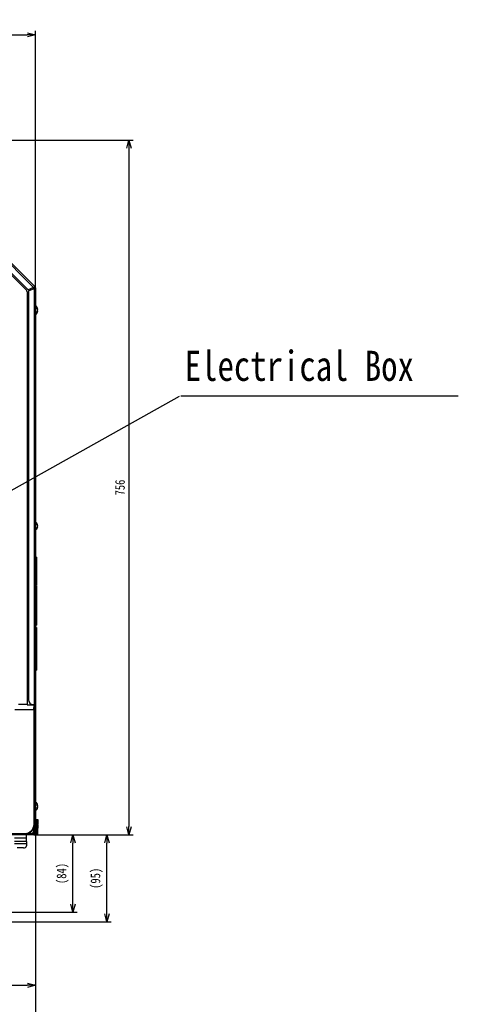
# Model space of a CAD drawing. Header units: millimetres. Extents: x 25 to 1935, y 715 to 2336.
# Tile 109 of 252: x 904 to 1063, y 1781 to 2138. Entities that reach past the tile are written whole.
import ezdxf

# ---------------------------------------------------------------- set-up
doc = ezdxf.new("R2010")
doc.units = ezdxf.units.MM
doc.header["$LTSCALE"] = 2
doc.layers.get('0').update_dxf_attribs({"color": 2})
for name, color, linetype in [('DD0-1', 4, 'Continuous'), ('DD0-2', 4, 'Continuous'), ('尺寸线层', 4, 'Continuous')]:
    doc.layers.add(name, color=color, linetype=linetype)
doc.styles.add('FS2312', font='simsun.ttf', dxfattribs={"width": 0.8})
doc.dimstyles.get("Standard").update_dxf_attribs({"dimtxt": 3.5, "dimasz": 3, "dimexe": 1.5, "dimexo": 0.5, "dimgap": 1.5, "dimtad": 1, "dimdec": 1, "dimlfac": 5, "dimdsep": 46, "dimtxsty": 'FS2312', "dimblk1": 'OPEN', "dimblk2": 'OPEN', "dimsah": 1, "dimcen": 0, "dimclrd": 4, "dimclre": 4, "dimclrt": 4, "dimadec": 0, "dimazin": 0, "dimtfac": 1, "dimtdec": 1, "dimtmove": 1, "dimatfit": 3, "dimldrblk": 'OPEN', "dimfxl": 1, "dimtolj": 1, "dimtzin": 0, "dimarcsym": 1})
doc.dimstyles.new('副本 STANDARD', dxfattribs={"dimtxt": 3.5, "dimasz": 3, "dimexe": 1.5, "dimexo": 0.5, "dimgap": 1.5, "dimtad": 1, "dimdec": 1, "dimlfac": 3, "dimdsep": 46, "dimtxsty": 'FS2312', "dimblk1": 'OPEN', "dimblk2": 'OPEN', "dimsah": 1, "dimcen": 0, "dimclrd": 4, "dimclre": 4, "dimclrt": 4, "dimadec": 0, "dimazin": 0, "dimtfac": 1, "dimtdec": 1, "dimtmove": 1, "dimatfit": 3, "dimldrblk": 'OPEN', "dimfxl": 1, "dimtolj": 1, "dimtzin": 0, "dimarcsym": 1})

# ---------------------------------------------------------------- blocks, each defined once
blk = doc.blocks.new('_OPEN')
at = {"color": 0}
for p, q in [((0, 0), (-1, 0)), ((-0.966, 0.259), (0, 0)), ((0, 0), (-0.966, -0.259))]:
    blk.add_line(p, q, dxfattribs=at)
blk = doc.blocks.new('*D111')
at = {"color": 4, "lineweight": -2, "transparency": 16777216}
for p, q in [((629.21, 2021.65), (629.21, 2133.75)), ((909.28, 2021.65), (909.28, 2133.75)), ((632.21, 2132.25), (906.28, 2132.25))]:
    blk.add_line(p, q, dxfattribs=at)
at = {"layer": 'Defpoints', "color": 0, "transparency": 16777216}
for p in [(909.28, 2132.25), (629.21, 2021.15), (909.28, 2021.15)]:
    blk.add_point(p, dxfattribs=at)
at = {"color": 4, "lineweight": -2, "transparency": 16777216, "xscale": 3, "yscale": 3, "zscale": 3, "rotation": 180}
blk.add_blockref('_OPEN', (629.21, 2132.25), dxfattribs=at)
at = {"color": 4, "lineweight": -2, "transparency": 16777216, "xscale": 3, "yscale": 3, "zscale": 3}
blk.add_blockref('_OPEN', (909.28, 2132.25), dxfattribs=at)
at = {"color": 4, "transparency": 16777216, "insert": (769.24, 2135.5), "char_height": 3.5, "attachment_point": 5, "style": 'FS2312'}
blk.add_mtext('\\A1;840', dxfattribs=at)
blk = doc.blocks.new('*D121')
at = {"color": 4, "lineweight": -2, "transparency": 16777216}
for p, q in [((909.28, 1848.2), (909.28, 1785.97)), ((877.96, 1813.51), (877.96, 1785.97)), ((880.96, 1787.47), (906.28, 1787.47))]:
    blk.add_line(p, q, dxfattribs=at)
at = {"layer": 'Defpoints', "color": 0, "transparency": 16777216}
for p in [(909.28, 1848.7), (877.96, 1814.01), (909.28, 1787.47)]:
    blk.add_point(p, dxfattribs=at)
at = {"color": 4, "lineweight": -2, "transparency": 16777216, "xscale": 3, "yscale": 3, "zscale": 3, "rotation": 180}
blk.add_blockref('_OPEN', (877.96, 1787.47), dxfattribs=at)
at = {"color": 4, "lineweight": -2, "transparency": 16777216, "xscale": 3, "yscale": 3, "zscale": 3}
blk.add_blockref('_OPEN', (909.28, 1787.47), dxfattribs=at)
at = {"color": 4, "transparency": 16777216, "insert": (893.62, 1790.72), "char_height": 3.5, "attachment_point": 5, "style": 'FS2312'}
blk.add_mtext('\\A1;94', dxfattribs=at)
blk = doc.blocks.new('*D126')
at = {"color": 4, "lineweight": -2, "transparency": 16777216}
for p, q in [((909.28, 1848.2), (909.28, 1772.9)), ((856.08, 1810.01), (856.08, 1772.9)), ((859.08, 1774.4), (906.28, 1774.4))]:
    blk.add_line(p, q, dxfattribs=at)
at = {"layer": 'Defpoints', "color": 0, "transparency": 16777216}
for p in [(909.28, 1848.7), (856.08, 1810.51), (909.28, 1774.4)]:
    blk.add_point(p, dxfattribs=at)
at = {"color": 4, "lineweight": -2, "transparency": 16777216, "xscale": 3, "yscale": 3, "zscale": 3, "rotation": 180}
blk.add_blockref('_OPEN', (856.08, 1774.4), dxfattribs=at)
at = {"color": 4, "lineweight": -2, "transparency": 16777216, "xscale": 3, "yscale": 3, "zscale": 3}
blk.add_blockref('_OPEN', (909.28, 1774.4), dxfattribs=at)
at = {"color": 4, "transparency": 16777216, "insert": (882.68, 1777.65), "char_height": 3.5, "attachment_point": 5, "style": 'FS2312'}
blk.add_mtext('\\A1;159.6', dxfattribs=at)
blk = doc.blocks.new('*D127')
at = {"color": 4, "lineweight": -2, "transparency": 16777216}
for p, q in [((908.71, 1842.04), (924.39, 1842.04)), ((922.89, 1817.01), (922.89, 1839.04)), ((881.41, 1814.01), (924.39, 1814.01))]:
    blk.add_line(p, q, dxfattribs=at)
at = {"layer": 'Defpoints', "color": 0, "transparency": 16777216}
for p in [(908.21, 1842.04), (922.89, 1842.04), (880.91, 1814.01)]:
    blk.add_point(p, dxfattribs=at)
at = {"color": 4, "lineweight": -2, "transparency": 16777216, "xscale": 3, "yscale": 3, "zscale": 3}
for p, rotation in [((922.89, 1842.04), 90), ((922.89, 1814.01), 270)]:
    blk.add_blockref('_OPEN', p, dxfattribs=dict(at, rotation=rotation))
at = {"color": 4, "transparency": 16777216, "insert": (919.17, 1828.03), "char_height": 3.5, "attachment_point": 5, "rotation": 90, "style": 'FS2312'}
blk.add_mtext('\\A1;(84)', dxfattribs=at)
blk = doc.blocks.new('*D128')
at = {"color": 4, "lineweight": -2, "transparency": 16777216}
for p, q in [((908.71, 1842.04), (936.7, 1842.04)), ((935.2, 1813.51), (935.2, 1839.04)), ((857.89, 1810.51), (936.7, 1810.51))]:
    blk.add_line(p, q, dxfattribs=at)
at = {"layer": 'Defpoints', "color": 0, "transparency": 16777216}
for p in [(908.21, 1842.04), (935.2, 1842.04), (857.39, 1810.51)]:
    blk.add_point(p, dxfattribs=at)
at = {"color": 4, "lineweight": -2, "transparency": 16777216, "xscale": 3, "yscale": 3, "zscale": 3}
for p, rotation in [((935.2, 1842.04), 90), ((935.2, 1810.51), 270)]:
    blk.add_blockref('_OPEN', p, dxfattribs=dict(at, rotation=rotation))
at = {"color": 4, "transparency": 16777216, "insert": (931.49, 1826.28), "char_height": 3.5, "attachment_point": 5, "rotation": 90, "style": 'FS2312'}
blk.add_mtext('\\A1;(95)', dxfattribs=at)
blk = doc.blocks.new('*D132')
at = {"color": 4, "lineweight": -2, "transparency": 16777216}
for p, q in [((854.24, 2094.04), (944.73, 2094.04)), ((943.23, 2091.04), (943.23, 1845.04)), ((908.71, 1842.04), (944.73, 1842.04))]:
    blk.add_line(p, q, dxfattribs=at)
at = {"layer": 'Defpoints', "color": 0, "transparency": 16777216}
for p in [(853.74, 2094.04), (908.21, 1842.04), (943.23, 1842.04)]:
    blk.add_point(p, dxfattribs=at)
at = {"color": 4, "lineweight": -2, "transparency": 16777216, "xscale": 3, "yscale": 3, "zscale": 3}
for p, rotation in [((943.23, 2094.04), 90), ((943.23, 1842.04), 270)]:
    blk.add_blockref('_OPEN', p, dxfattribs=dict(at, rotation=rotation))
at = {"color": 4, "transparency": 16777216, "insert": (939.98, 1968.04), "char_height": 3.5, "attachment_point": 5, "rotation": 90, "style": 'FS2312'}
blk.add_mtext('\\A1;756', dxfattribs=at)

msp = doc.modelspace()

# ---------------------------------------------------------------- linework, layer by layer
at = {"color": 2, "linetype": 'Continuous', "lineweight": 30}
for p, q in [((854.85, 2090.767), (906.001, 2039.616)), ((891.303, 2057.869), (908.617, 2040.555)), ((891.68, 2058.246), (909.122, 2040.804)), ((891.067, 2055.276), (906.617, 2039.726)), ((908.617, 2040.555), (906.617, 2039.726)), ((906.745, 2039.418), (908.745, 2040.247)), ((906.745, 2039.418), (906.745, 1891.011)), ((908.7, 2040.402), (908.917, 2040.619)), ((908.705, 2040.391), (908.709, 2040.38)), ((908.709, 2040.38), (909.015, 2040.38)), ((908.745, 2040.247), (908.745, 1889.344)), ((908.98, 2040.663), (909.122, 2040.804)), ((909.078, 2040.427), (909.278, 2040.427)), ((909.278, 2040.427), (909.278, 1889.344)), ((906.245, 2039.027), (906.245, 1889.344)), ((910.097, 2032.613), (910.036, 2032.613)), ((910.097, 2032.142), (910.036, 2032.142)), ((910.097, 1954.28), (910.036, 1954.28)), ((910.097, 1953.808), (910.036, 1953.808)), ((909.611, 1942.722), (909.278, 1942.722)), ((909.611, 1942.045), (909.278, 1942.045)), ((909.611, 1941.714), (909.278, 1941.714)), ((909.611, 1942.722), (909.611, 1942.045)), ((909.611, 1942.045), (909.611, 1941.714)), ((909.611, 1941.714), (909.611, 1938.782)), ((909.611, 1938.782), (909.278, 1938.782)), ((909.611, 1938.782), (909.611, 1933.259)), ((909.611, 1933.259), (909.278, 1933.259)), ((909.611, 1932.484), (909.278, 1932.484)), ((909.278, 1932.478), (909.611, 1932.478)), ((909.611, 1933.259), (909.611, 1932.484)), ((909.611, 1932.484), (909.611, 1932.478)), ((909.653, 1932.2), (909.278, 1932.2)), ((909.611, 1931.306), (909.278, 1931.306)), ((909.611, 1932.2), (909.611, 1931.306)), ((909.611, 1931.306), (909.611, 1928.291)), ((909.611, 1928.291), (909.278, 1928.291)), ((909.611, 1925.231), (909.278, 1925.231)), ((909.611, 1928.291), (909.611, 1925.231)), ((909.611, 1925.231), (909.611, 1922.216)), ((909.611, 1922.216), (909.278, 1922.216)), ((909.611, 1922.216), (909.611, 1919.505)), ((909.611, 1919.505), (909.278, 1919.505)), ((909.611, 1918.5), (909.278, 1918.5)), ((909.278, 1918.056), (909.611, 1918.056)), ((909.611, 1919.505), (909.611, 1918.5)), ((909.611, 1918.5), (909.611, 1918.056)), ((909.653, 1917.287), (909.278, 1917.287)), ((909.611, 1916.196), (909.278, 1916.196)), ((909.611, 1917.287), (909.611, 1916.196)), ((909.611, 1916.196), (909.611, 1911.65)), ((909.611, 1911.65), (909.278, 1911.65)), ((909.611, 1911.65), (909.611, 1907.163)), ((909.611, 1907.163), (909.278, 1907.163)), ((909.611, 1905.638), (909.278, 1905.638)), ((909.611, 1907.163), (909.611, 1905.638)), ((909.611, 1905.638), (909.611, 1902.38)), ((909.611, 1902.38), (909.278, 1902.38)), ((909.611, 1901.888), (909.278, 1901.888)), ((909.278, 1901.833), (909.611, 1901.833)), ((909.611, 1902.38), (909.611, 1901.888)), ((909.611, 1901.888), (909.611, 1901.833)), ((908.745, 1887.344), (901.778, 1887.344)), ((906.245, 1889.344), (903.078, 1889.344)), ((906.245, 1889.226), (906.245, 1889.344)), ((906.245, 1889.226), (908.733, 1889.226)), ((908.411, 1889.344), (908.745, 1889.344)), ((908.733, 1889.226), (908.547, 1887.344)), ((908.733, 1889.226), (908.733, 1889.344)), ((909.278, 1889.344), (908.745, 1889.344)), ((908.745, 1845.91), (908.745, 1887.344)), ((908.811, 1845.911), (908.811, 1889.344)), ((908.845, 1888.677), (908.845, 1842.677)), ((908.845, 1888.677), (909.278, 1888.677)), ((909.078, 1889.344), (909.078, 1888.677)), ((909.278, 1889.344), (909.278, 1888.677)), ((909.278, 1888.677), (909.278, 1842.677)), ((908.811, 1853.014), (908.745, 1853.009)), ((908.745, 1851.745), (908.811, 1851.741)), ((910.097, 1852.613), (910.036, 1852.613)), ((910.097, 1852.142), (910.036, 1852.142)), ((909.278, 1847.611), (909.716, 1847.611)), ((909.716, 1847.611), (909.716, 1842.577)), ((909.716, 1847.611), (909.978, 1847.611)), ((909.978, 1847.611), (910.178, 1847.611)), ((909.978, 1845.944), (909.978, 1847.611)), ((910.178, 1847.611), (910.178, 1845.944)), ((907.411, 1843.177), (907.32, 1843.177)), ((907.411, 1842.511), (907.411, 1843.177)), ((908.145, 1844.002), (908.145, 1843.911)), ((908.145, 1843.911), (908.811, 1843.911)), ((908.437, 1844.512), (908.645, 1844.498)), ((908.645, 1844.444), (908.645, 1845.1)), ((908.645, 1844.444), (908.845, 1844.444)), ((908.845, 1845.911), (908.745, 1845.911)), ((908.811, 1843.911), (908.811, 1844.444)), ((910.178, 1845.944), (909.978, 1845.944)), ((909.978, 1842.577), (909.978, 1845.944)), ((910.178, 1842.577), (910.178, 1845.944)), ((910.297, 1845.346), (910.236, 1845.346)), ((910.297, 1844.875), (910.236, 1844.875)), ((898.245, 1842.577), (905.412, 1842.577)), ((907.478, 1842.477), (898.245, 1842.477)), ((907.478, 1842.044), (898.245, 1842.044)), ((901.061, 1842.511), (907.411, 1842.511)), ((905.978, 1840.844), (901.645, 1840.844)), ((905.978, 1839.587), (901.645, 1839.587)), ((905.978, 1840.844), (905.978, 1842.044)), ((905.978, 1839.587), (905.978, 1840.844)), ((905.978, 1839.587), (905.978, 1838.738)), ((907.478, 1842.477), (907.478, 1842.044)), ((909.645, 1842.244), (907.478, 1842.244)), ((909.645, 1842.044), (907.478, 1842.044)), ((908.745, 1842.711), (908.655, 1842.801)), ((908.745, 1842.911), (908.745, 1842.711)), ((908.772, 1842.677), (908.745, 1842.711)), ((908.845, 1842.677), (908.772, 1842.677)), ((909.278, 1842.677), (908.845, 1842.677)), ((909.278, 1842.577), (909.278, 1842.677)), ((909.716, 1842.577), (909.278, 1842.577)), ((909.645, 1842.244), (909.645, 1842.387)), ((909.978, 1842.577), (909.716, 1842.577)), ((905.978, 1838.738), (901.645, 1838.738)), ((904.978, 1837.331), (902.645, 1837.331)), ((905.978, 1838.738), (905.978, 1838.038))]:
    msp.add_line(p, q, dxfattribs=at)
at = {"color": 2, "linetype": 'Continuous', "lineweight": 30, "flags": 128}
for points in [[(908.705, 2040.391), (908.739, 2040.405), (908.784, 2040.424), (908.839, 2040.447), (908.902, 2040.473), (908.972, 2040.502)], [(909.645, 1842.387), (909.575, 1842.416), (909.507, 1842.438), (909.442, 1842.452), (909.383, 1842.458), (909.33, 1842.455), (909.285, 1842.443), (909.25, 1842.424), (909.225, 1842.396)]]:
    msp.add_lwpolyline(points, dxfattribs=at)
at = {"color": 2, "linetype": 'Continuous', "lineweight": 30}
for centre, radius, start, end in [((905.411, 2039.027), 0.833, 0, 45), ((907.411, 2039.855), 1.4, 22.99334, 30.64727), ((907.411, 2039.855), 1.4, 14.35273, 22.00666), ((908.745, 2040.427), 0.333, 0, 45), ((908.745, 2040.427), 0.533, 0, 45), ((908.222, 2032.377), 1.889, 7.16656, 56.01835), ((909.053, 2032.471), 1.053, 7.72108, 35.58749), ((909.068, 2032.967), 0.85, 352.03212, 7.96788), ((909.053, 2032.236), 1.053, 7.72108, 35.58749), ((909.053, 2032.519), 1.053, 324.41251, 352.27892), ((908.222, 2032.377), 1.889, 303.98165, 352.83344), ((909.053, 2032.283), 1.053, 324.41251, 352.27892), ((909.068, 2031.788), 0.85, 352.03197, 7.96803), ((908.222, 1954.044), 1.889, 7.16656, 42.66266), ((908.222, 1954.044), 1.889, 317.33734, 352.83344), ((909.053, 1954.138), 1.053, 7.72123, 35.58724), ((909.068, 1954.633), 0.85, 352.0321, 7.9679), ((909.053, 1953.902), 1.053, 7.72123, 35.58724), ((909.053, 1954.185), 1.053, 324.41277, 352.27877), ((909.053, 1953.95), 1.053, 324.41277, 352.27877), ((909.068, 1953.455), 0.85, 352.0321, 7.9679), ((908.411, 1891.011), 1.667, 180, 270), ((908.222, 1852.377), 1.889, 7.16656, 56.01835), ((908.222, 1852.377), 1.889, 303.98165, 352.83344), ((909.053, 1852.471), 1.053, 7.72058, 35.588), ((909.068, 1852.967), 0.85, 352.03173, 7.96827), ((909.053, 1852.236), 1.053, 7.72159, 35.58699), ((909.053, 1852.519), 1.053, 324.412, 352.27942), ((909.053, 1852.283), 1.053, 324.41301, 352.27841), ((909.067, 1851.788), 0.85, 352.03221, 7.96779), ((907.411, 1843.911), 1.4, 270, 0), ((907.411, 1843.911), 0.733, 270, 0), ((907.411, 1843.911), 1.667, 272.29244, 329.31658), ((908.422, 1845.111), 1.889, 7.16656, 21.65412), ((909.273, 1845.21), 1.033, 7.59704, 28.78569), ((909.286, 1844.978), 1.019, 7.45397, 28.92876), ((909.273, 1845.247), 1.033, 331.21431, 352.40296), ((908.422, 1845.111), 1.889, 338.34588, 352.83344), ((909.286, 1845.007), 1.019, 331.07124, 352.54603), ((909.645, 1842.577), 0.333, 270, 0), ((909.645, 1842.577), 0.533, 270, 0), ((905.103, 1838.215), 0.893, 261.95083, 348.57758)]:
    msp.add_arc(centre, radius, start, end, dxfattribs=at)
for centre, major_axis, ratio, start_param, end_param in [((905.399, 2039.022), (-3.08, -1.276), 0.9998216, 3.0969898, 3.197033), ((905.411, 1845.911), (2.358, -2.358), 0.9996955, 5.4979394, 7.0684312)]:
    msp.add_ellipse(centre, major_axis=major_axis, ratio=ratio, start_param=start_param, end_param=end_param, dxfattribs=at)
for points, knots in [([(909.122, 2040.804), (909.106, 2040.809), (909.073, 2040.819), (908.954, 2040.764), (908.797, 2040.671), (908.677, 2040.594), (908.617, 2040.555)], [0, 0, 0, 0, 0.2499992, 0.4999987, 0.7500005, 1, 1, 1, 1]), ([(908.98, 2040.663), (908.966, 2040.67), (908.938, 2040.684), (908.852, 2040.662), (908.742, 2040.615), (908.659, 2040.575), (908.617, 2040.555)], [0, 0, 0, 0, 0.2499952, 0.4999931, 0.7500017, 1, 1, 1, 1]), ([(908.745, 2040.247), (908.815, 2040.262), (908.954, 2040.292), (909.131, 2040.337), (909.254, 2040.382), (909.27, 2040.412), (909.278, 2040.427)], [0, 0, 0, 0, 0.2499988, 0.4999971, 0.7500001, 1, 1, 1, 1]), ([(908.745, 2040.247), (908.788, 2040.262), (908.876, 2040.292), (908.986, 2040.337), (909.063, 2040.382), (909.073, 2040.412), (909.078, 2040.427)], [0, 0, 0, 0, 0.25000745, 0.49999556, 0.75000257, 1, 1, 1, 1]), ([(908.972, 2040.502), (908.964, 2040.519), (908.949, 2040.554), (908.93, 2040.593), (908.919, 2040.613), (908.917, 2040.617), (908.917, 2040.619)], [0, 0, 0, 0, 0.2925694, 0.5857665, 0.8639283, 1, 1, 1, 1]), ([(909.015, 2040.38), (909.014, 2040.384), (909.012, 2040.391), (909.002, 2040.422), (908.988, 2040.461), (908.976, 2040.489), (908.972, 2040.502)], [0, 0, 0, 0, 0.2648851, 0.5295903, 0.7992793, 1, 1, 1, 1]), ([(908.645, 1842.244), (908.591, 1842.249), (908.484, 1842.259), (908.324, 1842.335), (908.218, 1842.41), (908.166, 1842.447)], [0, 0, 0, 0, 0.33562573, 0.67126613, 1, 1, 1, 1]), ([(908.945, 1842.244), (908.945, 1842.244), (908.97, 1842.244), (909.02, 1842.249), (909.093, 1842.276), (909.163, 1842.318), (909.205, 1842.371), (909.225, 1842.396)], [0, 0, 0, 0, 0.0043809, 0.2581046, 0.5211575, 0.773608, 1, 1, 1, 1]), ([(909.645, 1842.387), (909.595, 1842.363), (909.49, 1842.313), (909.315, 1842.274), (909.132, 1842.249), (909.008, 1842.244), (908.946, 1842.244), (908.945, 1842.244)], [0, 0, 0, 0, 0.2264093, 0.4789352, 0.7419675, 0.9955589, 1, 1, 1, 1]), ([(909.225, 1842.396), (909.235, 1842.414), (909.249, 1842.437), (909.266, 1842.484), (909.276, 1842.525), (909.277, 1842.561), (909.278, 1842.577)], [0, 0, 0, 0, 0.41125717, 0.53230729, 0.78785537, 1, 1, 1, 1]), ([(909.716, 1842.577), (909.715, 1842.571), (909.714, 1842.532), (909.691, 1842.462), (909.66, 1842.411), (909.645, 1842.387)], [0, 0, 0, 0, 0.0842406, 0.5594334, 1, 1, 1, 1])]:
    msp.add_open_spline(points, degree=3, knots=knots, dxfattribs=at)
msp.add_open_spline([(908.7, 2040.402), (908.701, 2040.401), (908.702, 2040.397), (908.705, 2040.391)], degree=3, dxfattribs=at)
at = {"layer": 'DD0-2'}
msp.add_line((1062.804, 2001.207), (962.08, 2001.207), dxfattribs=at)

# ---------------------------------------------------------------- texts
at = {"layer": '尺寸线层', "insert": (963.48, 2006.535), "char_height": 10.92, "attachment_point": 7, "style": 'FS2312'}
msp.add_mtext('Electrical Box', dxfattribs=at)

# ---------------------------------------------------------------- dimensions: what is measured, and where the dimension line sits
dim = msp.add_linear_dim(base=(909.278, 2132.245), p1=(629.211, 2021.153), p2=(909.278, 2021.153), dimstyle='副本 STANDARD', override={"dimdec": 0})
dim.commit()
dim.dimension.update_dxf_attribs({"geometry": '*D111', "text_midpoint": (769.245, 2135.495)})
dim = msp.add_linear_dim(base=(943.227, 1842.044), p1=(853.744, 2094.044), p2=(908.206, 1842.044), angle=90, dimstyle='副本 STANDARD')
dim.commit()
dim.dimension.update_dxf_attribs({"geometry": '*D132', "text_midpoint": (939.977, 1968.044)})
for base, p1, picture, middle in [((909.278, 1774.403), (856.078, 1810.514), '*D126', (882.678, 1777.653)), ((909.278, 1787.474), (877.957, 1814.013), '*D121', (893.617, 1790.724))]:
    dim = msp.add_linear_dim(base=base, p1=p1, p2=(909.278, 1848.704), dimstyle='副本 STANDARD')
    dim.commit()
    dim.dimension.update_dxf_attribs({"geometry": picture, "text_midpoint": middle})
for base, p1, picture, middle in [((935.204, 1842.044), (857.39, 1810.514), '*D128', (931.488, 1826.279)), ((922.89, 1842.044), (880.911, 1814.013), '*D127', (919.173, 1828.028))]:
    dim = msp.add_linear_dim(base=base, p1=p1, p2=(908.206, 1842.044), angle=90, text='(<>)', dimstyle='副本 STANDARD', override={"dimdec": 0})
    dim.commit()
    dim.dimension.update_dxf_attribs({"geometry": picture, "text_midpoint": middle})

# ---------------------------------------------------------------- leaders
at = {"layer": 'DD0-1'}
msp.add_leader([(843.552, 1935.164), (961.593, 2001.207)], dimstyle='Standard', override={"dimgap": 1.5, "dimtad": 0}, dxfattribs=at)

doc.saveas('drawing.dxf')
